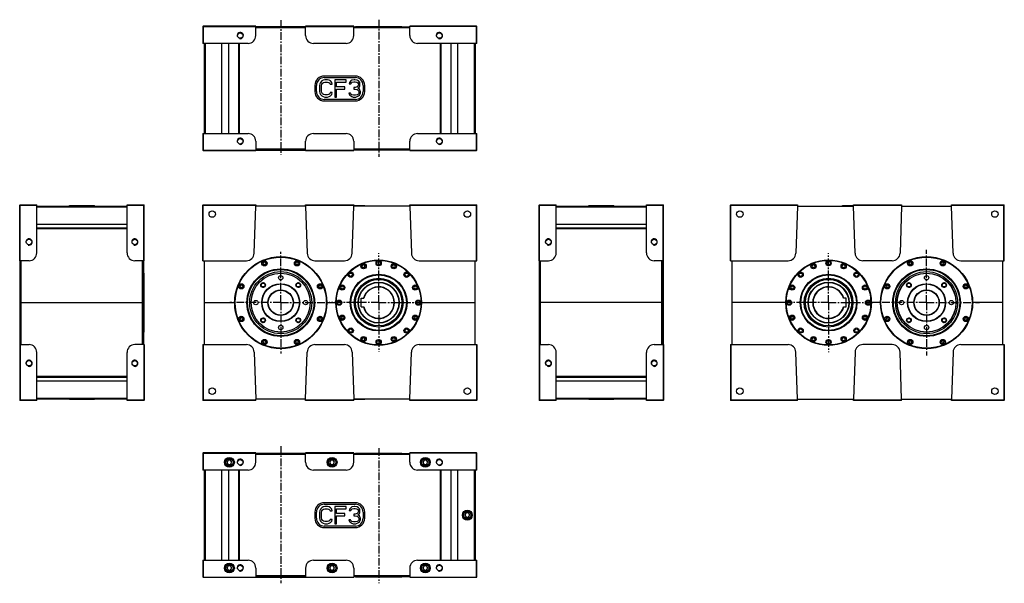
# Model space of a CAD drawing. Extents: x -540 to 2626, y -456 to 1357.
import ezdxf

# ---------------------------------------------------------------- set-up
doc = ezdxf.new("R2010")
doc.units = 0
doc.header["$LTSCALE"] = 65.395
doc.linetypes.add('CENTER', pattern=[0.6, 0.375, -0.075, 0.075, -0.075])
doc.layers.get('0').update_dxf_attribs({"linetype": 'CONTINUOUS'})
doc.layers.add('ASSI', color=7, linetype='CONTINUOUS')
doc.layers.add('NORMALIZZATI', color=7, linetype='CONTINUOUS')

msp = doc.modelspace()

# ---------------------------------------------------------------- linework, layer by layer
at = {"color": 7, "linetype": 'CONTINUOUS'}
for p, q in [((49.3, 1334.5), (50.3, 1335.5)), ((49.3, 1334.5), (49.3, 1280.5)), ((49.8, 1335), (50.3, 1334.5)), ((219.3, 1335.5), (50.3, 1335.5)), ((50.3, 1334.5), (50.3, 1280.5)), ((50.3, 1334.5), (534.3, 1334.5)), ((219.3, 1305.5), (219.3, 1335.5)), ((219.3, 1334), (379.3, 1334)), ((219.3, 1333), (379.3, 1333)), ((379.3, 1305.5), (379.3, 1335.5)), ((534.3, 1335.5), (379.3, 1335.5)), ((534.3, 1305.5), (534.3, 1335.5)), ((534.3, 1334), (714.3, 1334)), ((534.3, 1333), (714.3, 1333)), ((539.8, 1334.5), (539.6, 1334)), ((539.8, 1334.5), (688.7, 1334.5)), ((688.7, 1334.5), (688.9, 1334)), ((714.3, 1305.5), (714.3, 1335.5)), ((928.3, 1335.5), (714.3, 1335.5)), ((928.3, 1334.5), (714.3, 1334.5)), ((929.3, 1334.5), (928.3, 1335.5)), ((928.8, 1335), (928.3, 1334.5)), ((928.3, 1280.5), (928.3, 1334.5)), ((929.3, 1280.5), (929.3, 1334.5)), ((194.3, 1280.5), (49.3, 1280.5)), ((54.3, 990.5), (54.3, 1280.5)), ((929.3, 1280.5), (739.3, 1280.5)), ((924.3, 1280.5), (924.3, 990.5)), ((425.3, 1150.1), (424.3, 1144.3)), ((424.3, 1144.3), (424.3, 1126.7)), ((427.4, 1154.8), (425.3, 1150.1)), ((431.5, 1159.5), (427.4, 1154.8)), ((430.5, 1144.3), (431.5, 1148.9)), ((430.5, 1126.7), (430.5, 1144.3)), ((435.6, 1161.8), (431.5, 1159.5)), ((431.5, 1148.9), (433.6, 1152.4)), ((433.6, 1152.4), (436.7, 1154.8)), ((440.8, 1163), (435.6, 1161.8)), ((436.7, 1154.8), (440.8, 1156)), ((450.1, 1163), (440.8, 1163)), ((440.8, 1156), (450.1, 1156)), ((455.2, 1161.8), (450.1, 1163)), ((450.1, 1156), (454.2, 1154.8)), ((454.2, 1154.8), (457.3, 1152.4)), ((459.3, 1159.5), (455.2, 1161.8)), ((457.3, 1152.4), (458.3, 1148.9)), ((458.3, 1148.9), (464.5, 1148.9)), ((463.5, 1154.8), (459.3, 1159.5)), ((464.5, 1148.9), (463.5, 1154.8)), ((472.8, 1163), (472.8, 1108)), ((509.9, 1163), (472.8, 1163)), ((478.9, 1140.7), (478.9, 1156)), ((478.9, 1156), (509.9, 1156)), ((505.8, 1140.7), (478.9, 1140.7)), ((505.8, 1133.7), (505.8, 1140.7)), ((509.9, 1156), (509.9, 1163)), ((520.2, 1154.8), (519.2, 1150.1)), ((519.2, 1150.1), (524.3, 1150.1)), ((524.3, 1159.5), (520.2, 1154.8)), ((528.4, 1161.8), (524.3, 1159.5)), ((524.3, 1150.1), (526.4, 1153.6)), ((526.4, 1153.6), (529.5, 1156)), ((535.7, 1163), (528.4, 1161.8)), ((529.5, 1156), (534.6, 1157.1)), ((534.6, 1157.1), (538.8, 1157.1)), ((537.7, 1163), (535.7, 1163)), ((544.9, 1161.8), (537.7, 1163)), ((538.8, 1157.1), (543.9, 1156)), ((544.9, 1140.7), (538.8, 1138.4)), ((543.9, 1156), (547, 1153.6)), ((549.1, 1159.5), (544.9, 1161.8)), ((547, 1143.1), (544.9, 1140.7)), ((547, 1153.6), (549.1, 1150.1)), ((549.1, 1147.8), (547, 1143.1)), ((547, 1136.1), (551.1, 1139.6)), ((553.2, 1154.8), (549.1, 1159.5)), ((549.1, 1150.1), (549.1, 1147.8)), ((551.1, 1139.6), (553.2, 1143.1)), ((554.2, 1150.1), (553.2, 1154.8)), ((553.2, 1143.1), (554.2, 1147.8)), ((554.2, 1147.8), (554.2, 1150.1)), ((424.3, 1126.7), (425.3, 1120.8)), ((425.3, 1120.8), (427.4, 1116.2)), ((427.4, 1116.2), (431.5, 1111.5)), ((431.5, 1122), (430.5, 1126.7)), ((433.6, 1118.5), (431.5, 1122)), ((431.5, 1111.5), (435.6, 1109.1)), ((436.7, 1116.2), (433.6, 1118.5)), ((435.6, 1109.1), (440.8, 1108)), ((440.8, 1115), (436.7, 1116.2)), ((450.1, 1115), (440.8, 1115)), ((440.8, 1108), (450.1, 1108)), ((454.2, 1116.2), (450.1, 1115)), ((450.1, 1108), (455.2, 1109.1)), ((457.3, 1118.5), (454.2, 1116.2)), ((455.2, 1109.1), (459.3, 1111.5)), ((458.3, 1122), (457.3, 1118.5)), ((464.5, 1122), (458.3, 1122)), ((459.3, 1111.5), (463.5, 1116.2)), ((463.5, 1116.2), (464.5, 1122)), ((472.8, 1108), (478.9, 1108)), ((478.9, 1108), (478.9, 1133.7)), ((478.9, 1133.7), (505.8, 1133.7)), ((523.3, 1120.8), (518.1, 1120.8)), ((518.1, 1120.8), (519.2, 1117.3)), ((519.2, 1117.3), (521.2, 1113.8)), ((521.2, 1113.8), (524.3, 1111.5)), ((524.3, 1118.5), (523.3, 1120.8)), ((526.4, 1116.2), (524.3, 1118.5)), ((524.3, 1111.5), (528.4, 1109.1)), ((528.4, 1115), (526.4, 1116.2)), ((533.6, 1113.8), (528.4, 1115)), ((528.4, 1109.1), (532.6, 1108)), ((532.6, 1108), (540.8, 1108)), ((539.8, 1113.8), (533.6, 1113.8)), ((538.8, 1138.4), (534.6, 1138.4)), ((534.6, 1138.4), (534.6, 1133.7)), ((534.6, 1133.7), (538.8, 1133.7)), ((538.8, 1133.7), (544.9, 1132.6)), ((544.9, 1115), (539.8, 1113.8)), ((540.8, 1108), (544.9, 1109.1)), ((544.9, 1132.6), (548, 1130.2)), ((547, 1116.2), (544.9, 1115)), ((544.9, 1109.1), (549.1, 1111.5)), ((552.2, 1133.7), (547, 1136.1)), ((549.1, 1118.5), (547, 1116.2)), ((548, 1130.2), (550.1, 1125.5)), ((550.1, 1120.8), (549.1, 1118.5)), ((549.1, 1111.5), (552.2, 1113.8)), ((550.1, 1125.5), (550.1, 1120.8)), ((554.2, 1130.2), (552.2, 1133.7)), ((552.2, 1113.8), (554.2, 1117.3)), ((555.3, 1125.5), (554.2, 1130.2)), ((554.2, 1117.3), (555.3, 1120.8)), ((555.3, 1120.8), (555.3, 1125.5)), ((49.3, 990.5), (49.3, 936.5)), ((49.3, 990.5), (194.3, 990.5)), ((50.3, 990.5), (50.3, 936.5)), ((739.3, 990.5), (929.3, 990.5)), ((928.3, 936.5), (928.3, 990.5)), ((929.3, 936.5), (929.3, 990.5)), ((219.3, 965.5), (219.3, 935.5)), ((379.3, 935.5), (379.3, 965.5)), ((534.3, 965.5), (534.3, 935.5)), ((714.3, 935.5), (714.3, 965.5)), ((50.3, 935.5), (49.3, 936.5)), ((50.3, 936.5), (49.8, 936)), ((50.3, 936.5), (534.3, 936.5)), ((50.3, 935.5), (219.3, 935.5)), ((379.3, 938), (219.3, 938)), ((379.3, 937), (219.3, 937)), ((379.3, 935.5), (534.3, 935.5)), ((714.3, 938), (534.3, 938)), ((714.3, 937), (534.3, 937)), ((539.8, 936.5), (539.6, 937)), ((688.7, 936.5), (539.8, 936.5)), ((688.7, 936.5), (688.9, 937)), ((714.3, 936.5), (928.3, 936.5)), ((714.3, 935.5), (928.3, 935.5)), ((928.8, 936), (928.3, 936.5)), ((928.3, 935.5), (929.3, 936.5)), ((-539.8, 760.5), (-538.8, 761.5)), ((-539.8, 581.5), (-539.8, 760.5)), ((-538.8, 760.5), (-539.3, 761)), ((-538.8, 761.5), (-484.8, 761.5)), ((-538.8, 581.5), (-538.8, 760.5)), ((-538.8, 760.5), (-484.8, 760.5)), ((-484.8, 606.5), (-484.8, 761.5)), ((-194.8, 606.5), (-194.8, 761.5)), ((-194.8, 761.5), (-140.8, 761.5)), ((-194.8, 760.5), (-140.8, 760.5)), ((-139.8, 760.5), (-140.8, 761.5)), ((-140.8, 760.5), (-140.3, 761)), ((-140.8, 581.5), (-140.8, 760.5)), ((-139.8, 581.5), (-139.8, 760.5)), ((50.3, 761.5), (49.3, 760.5)), ((49.3, 581.5), (49.3, 760.5)), ((50.3, 760.5), (49.8, 761)), ((50.3, 761.5), (219.3, 761.5)), ((50.3, 581.5), (50.3, 760.5)), ((50.3, 760.5), (219.3, 760.5)), ((219.3, 761.5), (219.3, 756.5)), ((379.3, 756.5), (379.3, 761.5)), ((379.3, 761.5), (534.3, 761.5)), ((379.3, 760.5), (534.3, 760.5)), ((534.3, 761.5), (534.3, 756.5)), ((714.3, 756.5), (714.3, 761.5)), ((714.3, 761.5), (928.3, 761.5)), ((714.3, 760.5), (928.3, 760.5)), ((929.3, 760.5), (928.3, 761.5)), ((928.3, 760.5), (928.8, 761)), ((928.3, 581.5), (928.3, 760.5)), ((929.3, 581.5), (929.3, 760.5)), ((1130, 760.5), (1131, 761.5)), ((1130, 581.5), (1130, 760.5)), ((1131, 760.5), (1130.5, 761)), ((1131, 761.5), (1185, 761.5)), ((1131, 581.5), (1131, 760.5)), ((1131, 760.5), (1185, 760.5)), ((1185, 606.5), (1185, 761.5)), ((1475, 606.5), (1475, 761.5)), ((1475, 761.5), (1529, 761.5)), ((1475, 760.5), (1529, 760.5)), ((1529, 761.5), (1530, 760.5)), ((1529.5, 761), (1529, 760.5)), ((1529, 581.5), (1529, 760.5)), ((1530, 581.5), (1530, 760.5)), ((1745.6, 760.5), (1746.6, 761.5)), ((1745.6, 581.5), (1745.6, 760.5)), ((1746.6, 760.5), (1746.1, 761)), ((1746.6, 761.5), (1960.6, 761.5)), ((1746.6, 581.5), (1746.6, 760.5)), ((1746.6, 760.5), (1960.6, 760.5)), ((1960.6, 761.5), (1960.6, 756.5)), ((2140.6, 756.5), (2140.6, 761.5)), ((2140.6, 761.5), (2295.6, 761.5)), ((2140.6, 760.5), (2295.6, 760.5)), ((2295.6, 761.5), (2295.6, 756.5)), ((2455.6, 756.5), (2455.6, 761.5)), ((2455.6, 761.5), (2624.6, 761.5)), ((2455.6, 760.5), (2624.6, 760.5)), ((2625.6, 760.5), (2624.6, 761.5)), ((2624.6, 760.5), (2625.1, 761)), ((2624.6, 581.5), (2624.6, 760.5)), ((2625.6, 581.5), (2625.6, 760.5)), ((-484.8, 756.5), (-194.8, 756.5)), ((1185, 756.5), (1475, 756.5)), ((-194.8, 686.5), (-484.8, 686.5)), ((1475, 686.5), (1185, 686.5)), ((-509.8, 581.5), (-539.8, 581.5)), ((-538.3, 311.5), (-538.3, 581.5)), ((-537.3, 311.5), (-537.3, 581.5)), ((-139.8, 581.5), (-169.8, 581.5)), ((-142.3, 581.5), (-142.3, 311.5)), ((-141.3, 581.5), (-141.3, 311.5)), ((49.3, 581.5), (189, 581.5)), ((244.5, 577.1), (242.2, 573.1)), ((242.2, 573.1), (244.5, 569.1)), ((249.2, 577.1), (244.5, 577.1)), ((251.5, 573.1), (249.2, 577.1)), ((249.2, 569.1), (251.5, 573.1)), ((349.4, 577.1), (347.1, 573.1)), ((347.1, 573.1), (349.4, 569.1)), ((354, 577.1), (349.4, 577.1)), ((356.3, 573.1), (354, 577.1)), ((354, 569.1), (356.3, 573.1)), ((744.5, 581.5), (929.3, 581.5)), ((1130, 581.5), (1160, 581.5)), ((1131.5, 311.5), (1131.5, 581.5)), ((1132.5, 311.5), (1132.5, 581.5)), ((1530, 581.5), (1500, 581.5)), ((1527.5, 581.5), (1527.5, 311.5)), ((1528.5, 581.5), (1528.5, 311.5)), ((1745.6, 581.5), (1930.4, 581.5)), ((2320.9, 577.1), (2318.6, 573.1)), ((2318.6, 573.1), (2320.9, 569.1)), ((2325.5, 577.1), (2320.9, 577.1)), ((2327.8, 573.1), (2325.5, 577.1)), ((2325.5, 569.1), (2327.8, 573.1)), ((2425.7, 577.1), (2423.4, 573.1)), ((2423.4, 573.1), (2425.7, 569.1)), ((2430.4, 577.1), (2425.7, 577.1)), ((2432.7, 573.1), (2430.4, 577.1)), ((2430.4, 569.1), (2432.7, 573.1)), ((2485.9, 581.5), (2625.6, 581.5)), ((-538.8, 541), (-538.3, 541.1)), ((-538.8, 352), (-538.8, 541)), ((-140.8, 541), (-141.3, 541.1)), ((-140.8, 541), (-140.8, 352)), ((244.5, 569.1), (249.2, 569.1)), ((349.4, 569.1), (354, 569.1)), ((563.4, 567.8), (561.1, 563.8)), ((561.1, 563.8), (563.4, 559.8)), ((568, 567.8), (563.4, 567.8)), ((563.4, 559.8), (568, 559.8)), ((570.3, 563.8), (568, 567.8)), ((568, 559.8), (570.3, 563.8)), ((660.6, 567.8), (658.3, 563.8)), ((658.3, 563.8), (660.6, 559.8)), ((665.2, 567.8), (660.6, 567.8)), ((660.6, 559.8), (665.2, 559.8)), ((667.5, 563.8), (665.2, 567.8)), ((665.2, 559.8), (667.5, 563.8)), ((1131, 541), (1131.5, 541.1)), ((1131, 352), (1131, 541)), ((1529, 541), (1528.5, 541.1)), ((1529, 541), (1529, 352)), ((2009.7, 567.8), (2007.4, 563.8)), ((2007.4, 563.8), (2009.7, 559.8)), ((2014.3, 567.8), (2009.7, 567.8)), ((2009.7, 559.8), (2014.3, 559.8)), ((2016.6, 563.8), (2014.3, 567.8)), ((2014.3, 559.8), (2016.6, 563.8)), ((2106.9, 567.8), (2104.6, 563.8)), ((2104.6, 563.8), (2106.9, 559.8)), ((2111.5, 567.8), (2106.9, 567.8)), ((2106.9, 559.8), (2111.5, 559.8)), ((2113.8, 563.8), (2111.5, 567.8)), ((2111.5, 559.8), (2113.8, 563.8)), ((2320.9, 569.1), (2325.5, 569.1)), ((2425.7, 569.1), (2430.4, 569.1)), ((-538.8, 521), (-538.3, 521.1)), ((-140.8, 521), (-141.3, 521.1)), ((170.4, 502.9), (168.1, 498.9)), ((168.1, 498.9), (170.4, 494.9)), ((175, 502.9), (170.4, 502.9)), ((170.4, 494.9), (175, 494.9)), ((177.3, 498.9), (175, 502.9)), ((175, 494.9), (177.3, 498.9)), ((423.5, 502.9), (421.2, 498.9)), ((421.2, 498.9), (423.5, 494.9)), ((428.2, 502.9), (423.5, 502.9)), ((423.5, 494.9), (428.2, 494.9)), ((430.5, 498.9), (428.2, 502.9)), ((428.2, 494.9), (430.5, 498.9)), ((494.6, 499.1), (492.3, 495.1)), ((492.3, 495.1), (494.6, 491.1)), ((499.3, 499.1), (494.6, 499.1)), ((494.6, 491.1), (499.3, 491.1)), ((501.6, 495.1), (499.3, 499.1)), ((499.3, 491.1), (501.6, 495.1)), ((729.3, 499.1), (727, 495.1)), ((727, 495.1), (729.3, 491.1)), ((733.9, 499.1), (729.3, 499.1)), ((729.3, 491.1), (733.9, 491.1)), ((736.2, 495.1), (733.9, 499.1)), ((733.9, 491.1), (736.2, 495.1)), ((1941, 499.1), (1938.7, 495.1)), ((1938.7, 495.1), (1941, 491.1)), ((1945.6, 499.1), (1941, 499.1)), ((1941, 491.1), (1945.6, 491.1)), ((1947.9, 495.1), (1945.6, 499.1)), ((1945.6, 491.1), (1947.9, 495.1)), ((2175.6, 499.1), (2173.3, 495.1)), ((2173.3, 495.1), (2175.6, 491.1)), ((2180.3, 499.1), (2175.6, 499.1)), ((2175.6, 491.1), (2180.3, 491.1)), ((2182.6, 495.1), (2180.3, 499.1)), ((2180.3, 491.1), (2182.6, 495.1)), ((2246.7, 502.9), (2244.4, 498.9)), ((2244.4, 498.9), (2246.7, 494.9)), ((2251.4, 502.9), (2246.7, 502.9)), ((2246.7, 494.9), (2251.4, 494.9)), ((2253.7, 498.9), (2251.4, 502.9)), ((2251.4, 494.9), (2253.7, 498.9)), ((2499.9, 502.9), (2497.6, 498.9)), ((2497.6, 498.9), (2499.9, 494.9)), ((2504.5, 502.9), (2499.9, 502.9)), ((2499.9, 494.9), (2504.5, 494.9)), ((2506.8, 498.9), (2504.5, 502.9)), ((2504.5, 494.9), (2506.8, 498.9)), ((54.3, 446.5), (151.8, 446.5)), ((446.7, 446.5), (477.3, 446.5)), ((557.9, 460.5), (566.3, 460.5)), ((557.9, 432.5), (557.9, 460.5)), ((751.3, 446.5), (924.3, 446.5)), ((1923.6, 446.5), (1750.6, 446.5)), ((2117, 460.5), (2108.6, 460.5)), ((2117, 432.5), (2117, 460.5)), ((2228.2, 446.5), (2197.6, 446.5)), ((2620.6, 446.5), (2523.1, 446.5)), ((557.9, 432.5), (566.3, 432.5)), ((2108.6, 432.5), (2117, 432.5)), ((170.4, 398.1), (168.1, 394.1)), ((168.1, 394.1), (170.4, 390.1)), ((175, 398.1), (170.4, 398.1)), ((170.4, 390.1), (175, 390.1)), ((177.3, 394.1), (175, 398.1)), ((175, 390.1), (177.3, 394.1)), ((423.5, 398.1), (421.2, 394.1)), ((421.2, 394.1), (423.5, 390.1)), ((428.2, 398.1), (423.5, 398.1)), ((423.5, 390.1), (428.2, 390.1)), ((430.5, 394.1), (428.2, 398.1)), ((428.2, 390.1), (430.5, 394.1)), ((494.6, 401.9), (492.3, 397.9)), ((492.3, 397.9), (494.6, 393.9)), ((499.3, 401.9), (494.6, 401.9)), ((494.6, 393.9), (499.3, 393.9)), ((501.6, 397.9), (499.3, 401.9)), ((499.3, 393.9), (501.6, 397.9)), ((729.3, 401.9), (727, 397.9)), ((727, 397.9), (729.3, 393.9)), ((733.9, 401.9), (729.3, 401.9)), ((729.3, 393.9), (733.9, 393.9)), ((736.2, 397.9), (733.9, 401.9)), ((733.9, 393.9), (736.2, 397.9)), ((1941, 401.9), (1938.7, 397.9)), ((1938.7, 397.9), (1941, 393.9)), ((1945.6, 401.9), (1941, 401.9)), ((1941, 393.9), (1945.6, 393.9)), ((1947.9, 397.9), (1945.6, 401.9)), ((1945.6, 393.9), (1947.9, 397.9)), ((2175.6, 401.9), (2173.3, 397.9)), ((2173.3, 397.9), (2175.6, 393.9)), ((2180.3, 401.9), (2175.6, 401.9)), ((2175.6, 393.9), (2180.3, 393.9)), ((2182.6, 397.9), (2180.3, 401.9)), ((2180.3, 393.9), (2182.6, 397.9)), ((2246.7, 398.1), (2244.4, 394.1)), ((2244.4, 394.1), (2246.7, 390.1)), ((2251.4, 398.1), (2246.7, 398.1)), ((2246.7, 390.1), (2251.4, 390.1)), ((2253.7, 394.1), (2251.4, 398.1)), ((2251.4, 390.1), (2253.7, 394.1)), ((2499.9, 398.1), (2497.6, 394.1)), ((2497.6, 394.1), (2499.9, 390.1)), ((2504.5, 398.1), (2499.9, 398.1)), ((2499.9, 390.1), (2504.5, 390.1)), ((2506.8, 394.1), (2504.5, 398.1)), ((2504.5, 390.1), (2506.8, 394.1)), ((-538.8, 372), (-538.3, 371.9)), ((-538.8, 352), (-538.3, 351.9)), ((-140.8, 372), (-141.3, 371.9)), ((-140.8, 352), (-141.3, 351.9)), ((1131, 352), (1131.5, 351.9)), ((1529, 352), (1528.5, 351.9)), ((244.5, 323.9), (242.2, 319.9)), ((242.2, 319.9), (244.5, 315.9)), ((249.2, 323.9), (244.5, 323.9)), ((251.5, 319.9), (249.2, 323.9)), ((249.2, 315.9), (251.5, 319.9)), ((349.4, 323.9), (347.1, 319.9)), ((347.1, 319.9), (349.4, 315.9)), ((354, 323.9), (349.4, 323.9)), ((356.3, 319.9), (354, 323.9)), ((354, 315.9), (356.3, 319.9)), ((563.4, 333.2), (561.1, 329.2)), ((561.1, 329.2), (563.4, 325.2)), ((568, 333.2), (563.4, 333.2)), ((563.4, 325.2), (568, 325.2)), ((570.3, 329.2), (568, 333.2)), ((568, 325.2), (570.3, 329.2)), ((660.6, 333.2), (658.3, 329.2)), ((658.3, 329.2), (660.6, 325.2)), ((665.2, 333.2), (660.6, 333.2)), ((660.6, 325.2), (665.2, 325.2)), ((667.5, 329.2), (665.2, 333.2)), ((665.2, 325.2), (667.5, 329.2)), ((2009.7, 333.2), (2007.4, 329.2)), ((2007.4, 329.2), (2009.7, 325.2)), ((2014.3, 333.2), (2009.7, 333.2)), ((2009.7, 325.2), (2014.3, 325.2)), ((2016.6, 329.2), (2014.3, 333.2)), ((2014.3, 325.2), (2016.6, 329.2)), ((2106.9, 333.2), (2104.6, 329.2)), ((2104.6, 329.2), (2106.9, 325.2)), ((2111.5, 333.2), (2106.9, 333.2)), ((2106.9, 325.2), (2111.5, 325.2)), ((2113.8, 329.2), (2111.5, 333.2)), ((2111.5, 325.2), (2113.8, 329.2)), ((2320.9, 323.9), (2318.6, 319.9)), ((2318.6, 319.9), (2320.9, 315.9)), ((2325.5, 323.9), (2320.9, 323.9)), ((2327.8, 319.9), (2325.5, 323.9)), ((2325.5, 315.9), (2327.8, 319.9)), ((2425.7, 323.9), (2423.4, 319.9)), ((2423.4, 319.9), (2425.7, 315.9)), ((2430.4, 323.9), (2425.7, 323.9)), ((2432.7, 319.9), (2430.4, 323.9)), ((2430.4, 315.9), (2432.7, 319.9)), ((-539.8, 311.5), (-539.8, 132.5)), ((-539.8, 311.5), (-509.8, 311.5)), ((-538.8, 311.5), (-538.8, 132.5)), ((-484.8, 131.5), (-484.8, 286.5)), ((-194.8, 131.5), (-194.8, 286.5)), ((-139.8, 311.5), (-169.8, 311.5)), ((-140.8, 311.5), (-140.8, 132.5)), ((-139.8, 311.5), (-139.8, 132.5)), ((49.3, 311.5), (49.3, 132.5)), ((49.3, 311.5), (189, 311.5)), ((50.3, 311.5), (50.3, 132.5)), ((244.5, 315.9), (249.2, 315.9)), ((349.4, 315.9), (354, 315.9)), ((744.5, 311.5), (929.3, 311.5)), ((928.3, 311.5), (928.3, 132.5)), ((929.3, 311.5), (929.3, 132.5)), ((1130, 311.5), (1130, 132.5)), ((1130, 311.5), (1160, 311.5)), ((1131, 311.5), (1131, 132.5)), ((1185, 131.5), (1185, 286.5)), ((1475, 131.5), (1475, 286.5)), ((1500, 311.5), (1530, 311.5)), ((1529, 311.5), (1529, 132.5)), ((1530, 311.5), (1530, 132.5)), ((1745.6, 311.5), (1745.6, 132.5)), ((1745.6, 311.5), (1930.4, 311.5)), ((1746.6, 311.5), (1746.6, 132.5)), ((2320.9, 315.9), (2325.5, 315.9)), ((2425.7, 315.9), (2430.4, 315.9)), ((2485.9, 311.5), (2625.6, 311.5)), ((2624.6, 311.5), (2624.6, 132.5)), ((2625.6, 311.5), (2625.6, 132.5)), ((-484.8, 206.5), (-194.8, 206.5)), ((1185, 206.5), (1475, 206.5)), ((-539.8, 132.5), (-538.8, 131.5)), ((-538.8, 132.5), (-539.3, 132)), ((-484.8, 132.5), (-538.8, 132.5)), ((-484.8, 131.5), (-538.8, 131.5)), ((-194.8, 136.5), (-484.8, 136.5)), ((-140.8, 132.5), (-194.8, 132.5)), ((-140.8, 131.5), (-194.8, 131.5)), ((-140.8, 132.5), (-140.3, 132)), ((-139.8, 132.5), (-140.8, 131.5)), ((49.3, 132.5), (50.3, 131.5)), ((50.3, 132.5), (49.8, 132)), ((219.3, 132.5), (50.3, 132.5)), ((219.3, 131.5), (50.3, 131.5)), ((219.3, 131.5), (219.3, 136.5)), ((379.3, 131.5), (379.3, 136.5)), ((534.3, 132.5), (379.3, 132.5)), ((534.3, 131.5), (379.3, 131.5)), ((534.3, 131.5), (534.3, 136.5)), ((714.3, 131.5), (714.3, 136.5)), ((928.3, 132.5), (714.3, 132.5)), ((928.3, 131.5), (714.3, 131.5)), ((928.3, 132.5), (928.8, 132)), ((929.3, 132.5), (928.3, 131.5)), ((1130, 132.5), (1131, 131.5)), ((1130.5, 132), (1131, 132.5)), ((1185, 132.5), (1131, 132.5)), ((1185, 131.5), (1131, 131.5)), ((1475, 136.5), (1185, 136.5)), ((1529, 132.5), (1475, 132.5)), ((1529, 131.5), (1475, 131.5)), ((1529, 132.5), (1529.5, 132)), ((1530, 132.5), (1529, 131.5)), ((1745.6, 132.5), (1746.6, 131.5)), ((1746.6, 132.5), (1746.1, 132)), ((1960.6, 132.5), (1746.6, 132.5)), ((1960.6, 131.5), (1746.6, 131.5)), ((1960.6, 131.5), (1960.6, 136.5)), ((2140.6, 131.5), (2140.6, 136.5)), ((2295.6, 132.5), (2140.6, 132.5)), ((2295.6, 131.5), (2140.6, 131.5)), ((2295.6, 131.5), (2295.6, 136.5)), ((2455.6, 131.5), (2455.6, 136.5)), ((2624.6, 132.5), (2455.6, 132.5)), ((2624.6, 131.5), (2455.6, 131.5)), ((2624.6, 132.5), (2625.1, 132)), ((2624.6, 131.5), (2625.6, 132.5)), ((49.3, -38.1), (50.3, -37.1)), ((49.3, -38.1), (49.3, -92.1)), ((49.8, -37.6), (50.3, -38.1)), ((219.3, -37.1), (50.3, -37.1)), ((50.3, -38.1), (50.3, -92.1)), ((50.3, -38.1), (534.3, -38.1)), ((130.2, -60.1), (126.2, -67.1)), ((138.3, -60.1), (130.2, -60.1)), ((142.4, -67.1), (138.3, -60.1)), ((219.3, -67.1), (219.3, -37.1)), ((219.3, -38.6), (379.3, -38.6)), ((219.3, -39.6), (379.3, -39.6)), ((379.3, -67.1), (379.3, -37.1)), ((534.3, -37.1), (379.3, -37.1)), ((460.2, -60.1), (456.2, -67.1)), ((468.3, -60.1), (460.2, -60.1)), ((472.4, -67.1), (468.3, -60.1)), ((534.3, -67.1), (534.3, -37.1)), ((534.3, -38.6), (714.3, -38.6)), ((534.3, -39.6), (714.3, -39.6)), ((539.8, -38.1), (539.6, -38.6)), ((539.8, -38.1), (688.7, -38.1)), ((688.7, -38.1), (688.9, -38.6)), ((714.3, -67.1), (714.3, -37.1)), ((928.3, -37.1), (714.3, -37.1)), ((928.3, -38.1), (714.3, -38.1)), ((760.2, -60.1), (756.2, -67.1)), ((768.3, -60.1), (760.2, -60.1)), ((772.4, -67.1), (768.3, -60.1)), ((928.3, -37.1), (929.3, -38.1)), ((928.8, -37.6), (928.3, -38.1)), ((928.3, -92.1), (928.3, -38.1)), ((929.3, -92.1), (929.3, -38.1)), ((194.3, -92.1), (49.3, -92.1)), ((54.3, -382.1), (54.3, -92.1)), ((126.2, -67.1), (130.2, -74.1)), ((130.2, -74.1), (138.3, -74.1)), ((138.3, -74.1), (142.4, -67.1)), ((456.2, -67.1), (460.2, -74.1)), ((460.2, -74.1), (468.3, -74.1)), ((468.3, -74.1), (472.4, -67.1)), ((929.3, -92.1), (739.3, -92.1)), ((756.2, -67.1), (760.2, -74.1)), ((760.2, -74.1), (768.3, -74.1)), ((768.3, -74.1), (772.4, -67.1)), ((924.3, -92.1), (924.3, -382.1)), ((427.4, -217.8), (425.3, -222.5)), ((431.5, -213.1), (427.4, -217.8)), ((435.6, -210.8), (431.5, -213.1)), ((431.5, -223.7), (433.6, -220.2)), ((433.6, -220.2), (436.7, -217.8)), ((440.8, -209.6), (435.6, -210.8)), ((436.7, -217.8), (440.8, -216.6)), ((450.1, -209.6), (440.8, -209.6)), ((440.8, -216.6), (450.1, -216.6)), ((455.2, -210.8), (450.1, -209.6)), ((450.1, -216.6), (454.2, -217.8)), ((454.2, -217.8), (457.3, -220.2)), ((459.3, -213.1), (455.2, -210.8)), ((457.3, -220.2), (458.3, -223.7)), ((463.5, -217.8), (459.3, -213.1)), ((464.5, -223.7), (463.5, -217.8)), ((472.8, -209.6), (472.8, -264.6)), ((509.9, -209.6), (472.8, -209.6)), ((478.9, -231.9), (478.9, -216.6)), ((478.9, -216.6), (509.9, -216.6)), ((509.9, -216.6), (509.9, -209.6)), ((520.2, -217.8), (519.2, -222.5)), ((524.3, -213.1), (520.2, -217.8)), ((528.4, -210.8), (524.3, -213.1)), ((524.3, -222.5), (526.4, -219)), ((526.4, -219), (529.5, -216.6)), ((535.7, -209.6), (528.4, -210.8)), ((529.5, -216.6), (534.6, -215.5)), ((534.6, -215.5), (538.8, -215.5)), ((537.7, -209.6), (535.7, -209.6)), ((544.9, -210.8), (537.7, -209.6)), ((538.8, -215.5), (543.9, -216.6)), ((543.9, -216.6), (547, -219)), ((549.1, -213.1), (544.9, -210.8)), ((547, -219), (549.1, -222.5)), ((553.2, -217.8), (549.1, -213.1)), ((554.2, -222.5), (553.2, -217.8)), ((425.3, -222.5), (424.3, -228.3)), ((424.3, -228.3), (424.3, -245.9)), ((424.3, -245.9), (425.3, -251.7)), ((425.3, -251.7), (427.4, -256.4)), ((430.5, -228.3), (431.5, -223.7)), ((430.5, -245.9), (430.5, -228.3)), ((431.5, -250.6), (430.5, -245.9)), ((433.6, -254.1), (431.5, -250.6)), ((458.3, -250.6), (457.3, -254.1)), ((458.3, -223.7), (464.5, -223.7)), ((464.5, -250.6), (458.3, -250.6)), ((463.5, -256.4), (464.5, -250.6)), ((505.8, -231.9), (478.9, -231.9)), ((478.9, -264.6), (478.9, -238.9)), ((478.9, -238.9), (505.8, -238.9)), ((505.8, -238.9), (505.8, -231.9)), ((523.3, -251.7), (518.1, -251.7)), ((518.1, -251.7), (519.2, -255.3)), ((519.2, -222.5), (524.3, -222.5)), ((524.3, -254.1), (523.3, -251.7)), ((538.8, -234.2), (534.6, -234.2)), ((534.6, -234.2), (534.6, -238.9)), ((534.6, -238.9), (538.8, -238.9)), ((544.9, -231.9), (538.8, -234.2)), ((538.8, -238.9), (544.9, -240)), ((547, -229.5), (544.9, -231.9)), ((544.9, -240), (548, -242.4)), ((549.1, -224.8), (547, -229.5)), ((547, -236.5), (551.1, -233)), ((552.2, -238.9), (547, -236.5)), ((548, -242.4), (550.1, -247.1)), ((549.1, -222.5), (549.1, -224.8)), ((550.1, -251.7), (549.1, -254.1)), ((550.1, -247.1), (550.1, -251.7)), ((551.1, -233), (553.2, -229.5)), ((554.2, -242.4), (552.2, -238.9)), ((553.2, -229.5), (554.2, -224.8)), ((554.2, -224.8), (554.2, -222.5)), ((555.3, -247.1), (554.2, -242.4)), ((554.2, -255.3), (555.3, -251.7)), ((555.3, -251.7), (555.3, -247.1)), ((895.2, -230.1), (891.2, -237.1)), ((891.2, -237.1), (895.2, -244.1)), ((903.3, -230.1), (895.2, -230.1)), ((895.2, -244.1), (903.3, -244.1)), ((907.4, -237.1), (903.3, -230.1)), ((903.3, -244.1), (907.4, -237.1)), ((427.4, -256.4), (431.5, -261.1)), ((431.5, -261.1), (435.6, -263.4)), ((436.7, -256.4), (433.6, -254.1)), ((435.6, -263.4), (440.8, -264.6)), ((440.8, -257.6), (436.7, -256.4)), ((450.1, -257.6), (440.8, -257.6)), ((440.8, -264.6), (450.1, -264.6)), ((454.2, -256.4), (450.1, -257.6)), ((450.1, -264.6), (455.2, -263.4)), ((457.3, -254.1), (454.2, -256.4)), ((455.2, -263.4), (459.3, -261.1)), ((459.3, -261.1), (463.5, -256.4)), ((472.8, -264.6), (478.9, -264.6)), ((519.2, -255.3), (521.2, -258.8)), ((521.2, -258.8), (524.3, -261.1)), ((526.4, -256.4), (524.3, -254.1)), ((524.3, -261.1), (528.4, -263.4)), ((528.4, -257.6), (526.4, -256.4)), ((533.6, -258.8), (528.4, -257.6)), ((528.4, -263.4), (532.6, -264.6)), ((532.6, -264.6), (540.8, -264.6)), ((539.8, -258.8), (533.6, -258.8)), ((544.9, -257.6), (539.8, -258.8)), ((540.8, -264.6), (544.9, -263.4)), ((547, -256.4), (544.9, -257.6)), ((544.9, -263.4), (549.1, -261.1)), ((549.1, -254.1), (547, -256.4)), ((549.1, -261.1), (552.2, -258.8)), ((552.2, -258.8), (554.2, -255.3)), ((49.3, -382.1), (49.3, -436.1)), ((49.3, -382.1), (194.3, -382.1)), ((50.3, -382.1), (50.3, -436.1)), ((130.2, -400.1), (126.2, -407.1)), ((126.2, -407.1), (130.2, -414.1)), ((138.3, -400.1), (130.2, -400.1)), ((142.4, -407.1), (138.3, -400.1)), ((138.3, -414.1), (142.4, -407.1)), ((219.3, -407.1), (219.3, -437.1)), ((379.3, -407.1), (379.3, -437.1)), ((460.2, -400.1), (456.2, -407.1)), ((456.2, -407.1), (460.2, -414.1)), ((468.3, -400.1), (460.2, -400.1)), ((472.4, -407.1), (468.3, -400.1)), ((468.3, -414.1), (472.4, -407.1)), ((534.3, -407.1), (534.3, -437.1)), ((714.3, -407.1), (714.3, -437.1)), ((739.3, -382.1), (929.3, -382.1)), ((760.2, -400.1), (756.2, -407.1)), ((756.2, -407.1), (760.2, -414.1)), ((768.3, -400.1), (760.2, -400.1)), ((772.4, -407.1), (768.3, -400.1)), ((768.3, -414.1), (772.4, -407.1)), ((928.3, -436.1), (928.3, -382.1)), ((929.3, -436.1), (929.3, -382.1)), ((50.3, -437.1), (49.3, -436.1)), ((50.3, -436.1), (49.8, -436.6)), ((50.3, -436.1), (534.3, -436.1)), ((50.3, -437.1), (219.3, -437.1)), ((130.2, -414.1), (138.3, -414.1)), ((379.3, -434.6), (219.3, -434.6)), ((379.3, -435.6), (219.3, -435.6)), ((379.3, -437.1), (534.3, -437.1)), ((460.2, -414.1), (468.3, -414.1)), ((714.3, -434.6), (534.3, -434.6)), ((714.3, -435.6), (534.3, -435.6)), ((539.8, -436.1), (539.6, -435.6)), ((688.7, -436.1), (539.8, -436.1)), ((688.7, -436.1), (688.9, -435.6)), ((714.3, -436.1), (928.3, -436.1)), ((714.3, -437.1), (928.3, -437.1)), ((760.2, -414.1), (768.3, -414.1)), ((928.8, -436.6), (928.3, -436.1)), ((928.3, -437.1), (929.3, -436.1))]:
    msp.add_line(p, q, dxfattribs=at)
at = {"color": 9, "linetype": 'CONTINUOUS'}
for p, q in [((57.3, 990.5), (57.3, 1280.5)), ((109.4, 1280.5), (109.4, 990.5)), ((131.1, 1280.5), (131.1, 990.5)), ((163.4, 1280.5), (163.4, 990.5)), ((166, 1280.5), (166, 990.5)), ((812.6, 990.5), (812.6, 1280.5)), ((815.2, 990.5), (815.2, 1280.5)), ((847.5, 990.5), (847.5, 1280.5)), ((869.1, 990.5), (869.1, 1280.5)), ((921.3, 1280.5), (921.3, 990.5)), ((-484.8, 755), (-194.8, 755)), ((1185, 755), (1475, 755)), ((-484.8, 699), (-194.8, 699)), ((1185, 699), (1475, 699)), ((-194.8, 683.5), (-484.8, 683.5)), ((1475, 683.5), (1185, 683.5)), ((-484.8, 209.5), (-194.8, 209.5)), ((-194.8, 194), (-484.8, 194)), ((1185, 209.5), (1475, 209.5)), ((1475, 194), (1185, 194)), ((-194.8, 138), (-484.8, 138)), ((1475, 138), (1185, 138)), ((57.3, -382.1), (57.3, -92.1)), ((109.4, -92.1), (109.4, -382.1)), ((131.1, -92.1), (131.1, -382.1)), ((163.4, -92.1), (163.4, -382.1)), ((166, -92.1), (166, -382.1)), ((812.6, -382.1), (812.6, -92.1)), ((815.2, -382.1), (815.2, -92.1)), ((847.5, -382.1), (847.5, -92.1)), ((869.1, -382.1), (869.1, -92.1)), ((921.3, -92.1), (921.3, -382.1))]:
    msp.add_line(p, q, dxfattribs=at)
at = {"color": 7, "linetype": 'CONTINUOUS'}
for centre, radius in [((299.3, 446.5), 148), ((299.3, 446.5), 147.5), ((299.3, 446.5), 146.5), ((246.9, 573.1), 8), ((246.9, 573.1), 7), ((351.7, 573.1), 8), ((351.7, 573.1), 7), ((614.3, 446.5), 137.5), ((614.3, 446.5), 137), ((614.3, 446.5), 136), ((565.7, 563.8), 8), ((565.7, 563.8), 7), ((662.9, 563.8), 8), ((662.9, 563.8), 7), ((2060.6, 446.5), 137.5), ((2060.6, 446.5), 137), ((2060.6, 446.5), 136), ((2012, 563.8), 8), ((2012, 563.8), 7), ((2109.2, 563.8), 8), ((2109.2, 563.8), 7), ((2375.6, 446.5), 148), ((2375.6, 446.5), 147.5), ((2375.6, 446.5), 146.5), ((2323.2, 573.1), 8), ((2323.2, 573.1), 7), ((2428, 573.1), 8), ((2428, 573.1), 7), ((299.3, 446.5), 108.7), ((299.3, 446.5), 107.5), ((299.3, 446.5), 106.6), ((299.3, 446.5), 95), ((299.3, 446.5), 94.5), ((2375.6, 446.5), 108.7), ((2375.6, 446.5), 107.5), ((2375.6, 446.5), 106.6), ((2375.6, 446.5), 95), ((2375.6, 446.5), 94.5), ((172.7, 498.9), 8), ((299.3, 446.5), 61), ((299.3, 446.5), 60), ((425.9, 498.9), 8), ((614.3, 446.5), 91.2), ((614.3, 446.5), 90), ((614.3, 446.5), 89.3), ((614.3, 446.5), 75), ((614.3, 446.5), 74.5), ((614.3, 446.5), 66), ((614.3, 446.5), 65), ((2060.6, 446.5), 91.2), ((2060.6, 446.5), 90), ((2060.6, 446.5), 89.3), ((2060.6, 446.5), 75), ((2060.6, 446.5), 74.5), ((2060.6, 446.5), 66), ((2060.6, 446.5), 65), ((2249, 498.9), 8), ((2375.6, 446.5), 61), ((2375.6, 446.5), 60), ((2502.2, 498.9), 8), ((172.7, 498.9), 7), ((299.3, 446.5), 41), ((299.3, 446.5), 40), ((425.9, 498.9), 7), ((497, 495.1), 8), ((497, 495.1), 7), ((731.6, 495.1), 8), ((731.6, 495.1), 7), ((1943.3, 495.1), 8), ((1943.3, 495.1), 7), ((2177.9, 495.1), 8), ((2177.9, 495.1), 7), ((2249, 498.9), 7), ((2375.6, 446.5), 41), ((2375.6, 446.5), 40), ((2502.2, 498.9), 7), ((172.7, 394.1), 8), ((172.7, 394.1), 7), ((425.9, 394.1), 8), ((425.9, 394.1), 7), ((497, 397.9), 8), ((497, 397.9), 7), ((731.6, 397.9), 8), ((731.6, 397.9), 7), ((1943.3, 397.9), 8), ((1943.3, 397.9), 7), ((2177.9, 397.9), 8), ((2177.9, 397.9), 7), ((2249, 394.1), 8), ((2249, 394.1), 7), ((2502.2, 394.1), 8), ((2502.2, 394.1), 7), ((246.9, 319.9), 8), ((246.9, 319.9), 7), ((351.7, 319.9), 8), ((351.7, 319.9), 7), ((565.7, 329.2), 8), ((565.7, 329.2), 7), ((662.9, 329.2), 8), ((662.9, 329.2), 7), ((2012, 329.2), 8), ((2012, 329.2), 7), ((2109.2, 329.2), 8), ((2109.2, 329.2), 7), ((2323.2, 319.9), 8), ((2323.2, 319.9), 7), ((2428, 319.9), 8), ((2428, 319.9), 7), ((134.3, -67.1), 13.5), ((134.3, -67.1), 11.7), ((464.3, -67.1), 13.5), ((464.3, -67.1), 11.7), ((764.3, -67.1), 13.5), ((764.3, -67.1), 11.7), ((899.3, -237.1), 13.5), ((899.3, -237.1), 11.7), ((134.3, -407.1), 13.5), ((134.3, -407.1), 11.7), ((464.3, -407.1), 13.5), ((464.3, -407.1), 11.7), ((764.3, -407.1), 13.5), ((764.3, -407.1), 11.7)]:
    msp.add_circle(centre, radius, dxfattribs=at)
at = {"color": 2, "linetype": 'CONTINUOUS'}
for centre, radius in [((169.3, 1305.5), 10), ((809.3, 1305.5), 10), ((169.3, 965.5), 10), ((809.3, 965.5), 10), ((-509.8, 641.5), 10), ((-169.8, 641.5), 10), ((1160, 641.5), 10), ((1500, 641.5), 10), ((242.7, 503.1), 7), ((355.9, 503.1), 7), ((2319, 503.1), 7), ((2432.2, 503.1), 7), ((242.7, 389.9), 7), ((355.9, 389.9), 7), ((2319, 389.9), 7), ((2432.2, 389.9), 7), ((-509.8, 251.5), 10), ((-169.8, 251.5), 10), ((1160, 251.5), 10), ((1500, 251.5), 10), ((169.3, -67.1), 10), ((809.3, -67.1), 10), ((169.3, -407.1), 10), ((809.3, -407.1), 10)]:
    msp.add_arc(centre, radius, 255, 195, dxfattribs=at)
at = {"color": 7, "linetype": 'CONTINUOUS'}
for centre, radius, start, end in [((614.3, 446.5), 51, 195.9328, 164.0672), ((614.3, 446.5), 50, 196.2602, 163.7398), ((2060.6, 446.5), 51, 15.9328, 344.0672), ((2060.6, 446.5), 50, 16.2602, 343.7398)]:
    msp.add_arc(centre, radius, start, end, dxfattribs=at)
at = {"layer": 'ASSI', "color": 7, "linetype": 'CONTINUOUS'}
for p, q in [((379.3, 1330.5), (219.3, 1330.5)), ((714.3, 1330.5), (534.3, 1330.5)), ((509.3, 1280.5), (404.3, 1280.5)), ((539.3, 1175.5), (439.3, 1175.5)), ((409.3, 1145.5), (409.3, 1125.5)), ((414.3, 1125.5), (414.3, 1145.5)), ((439.3, 1170.5), (539.3, 1170.5)), ((564.3, 1145.5), (564.3, 1125.5)), ((569.3, 1125.5), (569.3, 1145.5)), ((539.3, 1100.5), (439.3, 1100.5)), ((439.3, 1095.5), (539.3, 1095.5)), ((404.3, 990.5), (509.3, 990.5)), ((379.3, 940.5), (219.3, 940.5)), ((714.3, 940.5), (534.3, 940.5)), ((-379.8, 756.5), (-379.8, 758.5)), ((-379.8, 758.5), (-299.8, 758.5)), ((-299.8, 756.5), (-299.8, 758.5)), ((214, 605.6), (219.3, 756.5)), ((379.3, 756.5), (219.3, 756.5)), ((379.3, 756.5), (384.6, 605.6)), ((529, 605.6), (534.3, 756.5)), ((534.3, 758.5), (569.3, 758.5)), ((714.3, 756.5), (534.3, 756.5)), ((569.3, 756.5), (569.3, 758.5)), ((714.3, 756.5), (719.6, 605.6)), ((1290, 756.5), (1290, 758.5)), ((1290, 758.5), (1370, 758.5)), ((1370, 756.5), (1370, 758.5)), ((1960.6, 756.5), (1955.3, 605.6)), ((1960.6, 756.5), (2140.6, 756.5)), ((2105.6, 756.5), (2105.6, 758.5)), ((2105.6, 758.5), (2140.6, 758.5)), ((2145.9, 605.6), (2140.6, 756.5)), ((2295.6, 756.5), (2290.3, 605.6)), ((2295.6, 756.5), (2455.6, 756.5)), ((2460.9, 605.6), (2455.6, 756.5)), ((-534.8, 311.5), (-534.8, 581.5)), ((-144.8, 311.5), (-144.8, 581.5)), ((54.3, 311.5), (54.3, 581.5)), ((409.5, 581.5), (504, 581.5)), ((924.3, 311.5), (924.3, 581.5)), ((1135, 311.5), (1135, 581.5)), ((1525, 311.5), (1525, 581.5)), ((1750.6, 311.5), (1750.6, 581.5)), ((2265.4, 581.5), (2170.9, 581.5)), ((2620.6, 311.5), (2620.6, 581.5)), ((-534.8, 446.5), (-144.8, 446.5)), ((1525, 446.5), (1135, 446.5)), ((214, 287.4), (219.3, 136.5)), ((379.3, 136.5), (384.6, 287.4)), ((409.5, 311.5), (504, 311.5)), ((529, 287.4), (534.3, 136.5)), ((714.3, 136.5), (719.6, 287.4)), ((1960.6, 136.5), (1955.3, 287.4)), ((2145.9, 287.4), (2140.6, 136.5)), ((2265.4, 311.5), (2170.9, 311.5)), ((2295.6, 136.5), (2290.3, 287.4)), ((2460.9, 287.4), (2455.6, 136.5)), ((-379.8, 136.5), (-379.8, 134.5)), ((-299.8, 134.5), (-379.8, 134.5)), ((-299.8, 136.5), (-299.8, 134.5)), ((379.3, 136.5), (219.3, 136.5)), ((714.3, 136.5), (534.3, 136.5)), ((569.3, 134.5), (534.3, 134.5)), ((569.3, 136.5), (569.3, 134.5)), ((1290, 136.5), (1290, 134.5)), ((1370, 134.5), (1290, 134.5)), ((1370, 136.5), (1370, 134.5)), ((1960.6, 136.5), (2140.6, 136.5)), ((2105.6, 136.5), (2105.6, 134.5)), ((2140.6, 134.5), (2105.6, 134.5)), ((2295.6, 136.5), (2455.6, 136.5)), ((379.3, -42.1), (219.3, -42.1)), ((714.3, -42.1), (534.3, -42.1)), ((509.3, -92.1), (404.3, -92.1)), ((539.3, -197.1), (439.3, -197.1)), ((439.3, -202.1), (539.3, -202.1)), ((409.3, -227.1), (409.3, -247.1)), ((414.3, -247.1), (414.3, -227.1)), ((564.3, -227.1), (564.3, -247.1)), ((569.3, -247.1), (569.3, -227.1)), ((539.3, -272.1), (439.3, -272.1)), ((439.3, -277.1), (539.3, -277.1)), ((404.3, -382.1), (509.3, -382.1)), ((379.3, -432.1), (219.3, -432.1)), ((714.3, -432.1), (534.3, -432.1))]:
    msp.add_line(p, q, dxfattribs=at)
at = {"layer": 'ASSI', "color": 2, "linetype": 'CENTER'}
for p, q in [((299.3, 1355.5), (299.3, 923.5)), ((614.3, 1356.7), (614.3, 915.9)), ((299.3, 446.5), (299.3, 609.9)), ((614.3, 446.5), (614.3, 605.2)), ((2060.6, 446.5), (2060.6, 605.5)), ((2375.6, 446.5), (2375.6, 616.5)), ((299.3, 446.5), (135.9, 446.5)), ((299.3, 446.5), (299.3, 283.1)), ((299.3, 446.5), (455.6, 446.5)), ((614.3, 446.5), (455.6, 446.5)), ((614.3, 446.5), (773, 446.5)), ((614.3, 446.5), (614.3, 287.8)), ((2060.6, 446.5), (1901.6, 446.5)), ((2060.6, 446.5), (2060.6, 287.5)), ((2060.6, 446.5), (2205.6, 446.5)), ((2375.6, 446.5), (2205.6, 446.5)), ((2375.6, 446.5), (2545.6, 446.5)), ((2375.6, 446.5), (2375.6, 276.5)), ((299.3, -15.6), (299.3, -456.4)), ((614.3, -21.9), (614.3, -456.4))]:
    msp.add_line(p, q, dxfattribs=at)
at = {"layer": 'ASSI', "color": 9, "linetype": 'CONTINUOUS'}
for p, q in [((-349.8, 756.5), (-349.8, 758.5)), ((-329.8, 756.5), (-329.8, 758.5)), ((539.3, 756.5), (539.3, 758.5)), ((1320, 756.5), (1320, 758.5)), ((1340, 756.5), (1340, 758.5)), ((2135.6, 756.5), (2135.6, 758.5)), ((-349.8, 136.5), (-349.8, 134.5)), ((-329.8, 136.5), (-329.8, 134.5)), ((539.3, 136.5), (539.3, 134.5)), ((1320, 136.5), (1320, 134.5)), ((1340, 136.5), (1340, 134.5)), ((2135.6, 136.5), (2135.6, 134.5))]:
    msp.add_line(p, q, dxfattribs=at)
at = {"layer": 'ASSI', "color": 7, "linetype": 'CONTINUOUS'}
for centre, radius in [((169.3, 1305.5), 8.75), ((809.3, 1305.5), 8.75), ((169.3, 965.5), 8.75), ((809.3, 965.5), 8.75), ((79.3, 731.5), 10.5), ((899.3, 731.5), 10.5), ((1775.6, 731.5), 10.5), ((2595.6, 731.5), 10.5), ((-509.8, 641.5), 8.75), ((-169.8, 641.5), 8.75), ((1160, 641.5), 8.75), ((1500, 641.5), 8.75), ((246.9, 573.1), 8.5), ((351.7, 573.1), 8.5), ((565.7, 563.8), 8.5), ((614.3, 573.5), 8.5), ((614.3, 573.5), 5.5), ((662.9, 563.8), 8.5), ((2012, 563.8), 8.5), ((2060.6, 573.5), 8.5), ((2060.6, 573.5), 5.5), ((2109.2, 563.8), 8.5), ((2323.2, 573.1), 8.5), ((2428, 573.1), 8.5), ((524.5, 536.3), 8.5), ((524.5, 536.3), 5.5), ((704.1, 536.3), 8.5), ((704.1, 536.3), 5.5), ((1970.8, 536.3), 8.5), ((1970.8, 536.3), 5.5), ((2150.4, 536.3), 8.5), ((2150.4, 536.3), 5.5), ((172.7, 498.9), 8.5), ((242.7, 503.1), 7.5), ((242.7, 503.1), 6), ((299.3, 526.5), 7), ((355.9, 503.1), 7.5), ((355.9, 503.1), 6), ((425.9, 498.9), 8.5), ((2249, 498.9), 8.5), ((2319, 503.1), 7.5), ((2319, 503.1), 6), ((2375.6, 526.5), 7), ((2432.2, 503.1), 7.5), ((2432.2, 503.1), 6), ((2502.2, 498.9), 8.5), ((497, 495.1), 8.5), ((731.6, 495.1), 8.5), ((1943.3, 495.1), 8.5), ((2177.9, 495.1), 8.5), ((219.3, 446.5), 7), ((379.3, 446.5), 7), ((487.3, 446.5), 8.5), ((487.3, 446.5), 5.5), ((741.3, 446.5), 8.5), ((741.3, 446.5), 5.5), ((1933.6, 446.5), 8.5), ((1933.6, 446.5), 5.5), ((2187.6, 446.5), 8.5), ((2187.6, 446.5), 5.5), ((2295.6, 446.5), 7), ((2455.6, 446.5), 7), ((172.7, 394.1), 8.5), ((242.7, 389.9), 7.5), ((242.7, 389.9), 6), ((355.9, 389.9), 7.5), ((355.9, 389.9), 6), ((425.9, 394.1), 8.5), ((497, 397.9), 8.5), ((731.6, 397.9), 8.5), ((1943.3, 397.9), 8.5), ((2177.9, 397.9), 8.5), ((2249, 394.1), 8.5), ((2319, 389.9), 7.5), ((2319, 389.9), 6), ((2432.2, 389.9), 7.5), ((2432.2, 389.9), 6), ((2502.2, 394.1), 8.5), ((299.3, 366.5), 7), ((524.5, 356.7), 8.5), ((524.5, 356.7), 5.5), ((704.1, 356.7), 8.5), ((704.1, 356.7), 5.5), ((1970.8, 356.7), 8.5), ((1970.8, 356.7), 5.5), ((2150.4, 356.7), 8.5), ((2150.4, 356.7), 5.5), ((2375.6, 366.5), 7), ((246.9, 319.9), 8.5), ((351.7, 319.9), 8.5), ((565.7, 329.2), 8.5), ((614.3, 319.5), 8.5), ((614.3, 319.5), 5.5), ((662.9, 329.2), 8.5), ((2012, 329.2), 8.5), ((2060.6, 319.5), 8.5), ((2060.6, 319.5), 5.5), ((2109.2, 329.2), 8.5), ((2323.2, 319.9), 8.5), ((2428, 319.9), 8.5), ((-509.8, 251.5), 8.75), ((-169.8, 251.5), 8.75), ((1160, 251.5), 8.75), ((1500, 251.5), 8.75), ((79.3, 161.5), 10.5), ((899.3, 161.5), 10.5), ((1775.6, 161.5), 10.5), ((2595.6, 161.5), 10.5), ((134.3, -67.1), 16), ((169.3, -67.1), 8.75), ((464.3, -67.1), 16), ((764.3, -67.1), 16), ((809.3, -67.1), 8.75), ((899.3, -237.1), 16), ((134.3, -407.1), 16), ((169.3, -407.1), 8.75), ((464.3, -407.1), 16), ((764.3, -407.1), 16), ((809.3, -407.1), 8.75)]:
    msp.add_circle(centre, radius, dxfattribs=at)
for centre, radius, start, end in [((194.3, 1305.5), 25, 270, 360), ((404.3, 1305.5), 25, 180, 270), ((509.3, 1305.5), 25, 270, 360), ((739.3, 1305.5), 25, 180, 270), ((439.3, 1145.5), 30, 90, 180), ((539.3, 1145.5), 30, 0, 90), ((439.3, 1145.5), 25, 90, 180), ((539.3, 1145.5), 25, 0, 90), ((439.3, 1125.5), 30, 180, 270), ((439.3, 1125.5), 25, 180, 270), ((539.3, 1125.5), 30, 270, 360), ((539.3, 1125.5), 25, 270, 360), ((194.3, 965.5), 25, 0, 90), ((404.3, 965.5), 25, 90, 180), ((509.3, 965.5), 25, 0, 90), ((739.3, 965.5), 25, 90, 180), ((-509.8, 606.5), 25, 270, 360), ((-169.8, 606.5), 25, 180, 270), ((189, 606.5), 25, 270, 358), ((409.5, 606.5), 25, 182, 270), ((504, 606.5), 25, 270, 358), ((744.5, 606.5), 25, 182, 270), ((1160, 606.5), 25, 270, 360), ((1500, 606.5), 25, 180, 270), ((1930.4, 606.5), 25, 270, 358), ((2170.9, 606.5), 25, 182, 270), ((2265.4, 606.5), 25, 270, 358), ((2485.9, 606.5), 25, 182, 270), ((-509.8, 286.5), 25, 0, 90), ((-169.8, 286.5), 25, 90, 180), ((189, 286.5), 25, 2, 90), ((409.5, 286.5), 25, 90, 178), ((504, 286.5), 25, 2, 90), ((744.5, 286.5), 25, 90, 178), ((1160, 286.5), 25, 0, 90), ((1500, 286.5), 25, 90, 180), ((1930.4, 286.5), 25, 2, 90), ((2170.9, 286.5), 25, 90, 178), ((2265.4, 286.5), 25, 2, 90), ((2485.9, 286.5), 25, 90, 178), ((194.3, -67.1), 25, 270, 360), ((404.3, -67.1), 25, 180, 270), ((509.3, -67.1), 25, 270, 360), ((739.3, -67.1), 25, 180, 270), ((439.3, -227.1), 30, 90, 180), ((439.3, -227.1), 25, 90, 180), ((539.3, -227.1), 30, 0, 90), ((539.3, -227.1), 25, 0, 90), ((439.3, -247.1), 30, 180, 270), ((439.3, -247.1), 25, 180, 270), ((539.3, -247.1), 30, 270, 360), ((539.3, -247.1), 25, 270, 360), ((194.3, -407.1), 25, 0, 90), ((404.3, -407.1), 25, 90, 180), ((509.3, -407.1), 25, 0, 90), ((739.3, -407.1), 25, 90, 180)]:
    msp.add_arc(centre, radius, start, end, dxfattribs=at)
at = {"layer": 'NORMALIZZATI', "color": 7, "linetype": 'CONTINUOUS'}
for centre, radius in [((299.3, 446.5), 99.7), ((2375.6, 446.5), 99.7), ((614.3, 446.5), 78.5), ((2060.6, 446.5), 78.5)]:
    msp.add_circle(centre, radius, dxfattribs=at)

doc.saveas('drawing.dxf')
